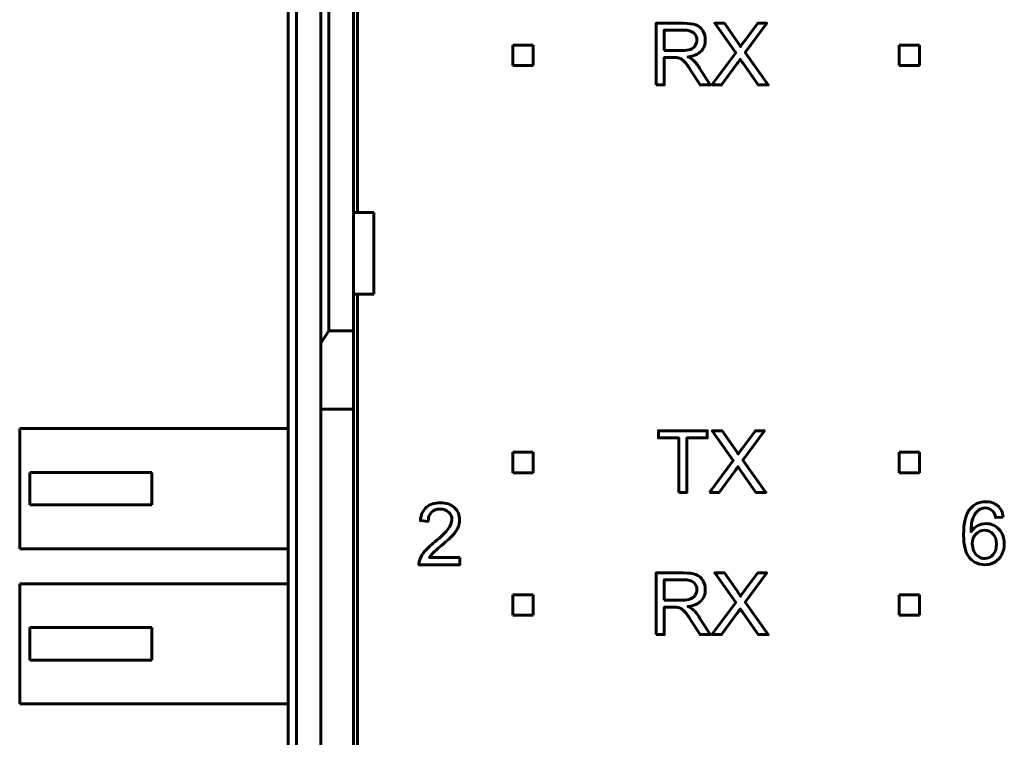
# Model space of a CAD drawing. Header units: millimetres. Extents: x -13 to 39, y -19 to 89.
# Tile 8 of 16: x -13 to 11, y 36 to 54. Entities that reach past the tile are written whole.
import ezdxf

# ---------------------------------------------------------------- set-up
doc = ezdxf.new("R2010")
doc.units = ezdxf.units.MM
doc.linetypes.add('K5LT_BASIC', pattern=[0])

msp = doc.modelspace()

# ---------------------------------------------------------------- linework, layer by layer
at = {"color": 150, "linetype": 'K5LT_BASIC', "lineweight": 60, "true_color": 0x0080ff}
for p, q in [((-4.561, 71.638), (-4.561, 49.238)), ((-5.261, 46.338), (-5.261, 66.558)), ((-4.661, 49.238), (-4.661, 66.558)), ((-5.461, 66.302), (-5.461, 46.03)), ((-6.261, 61.118), (-6.261, 8.557)), ((-6.061, 8.557), (-6.061, 61.118)), ((-0.747, 53.351), (-0.247, 53.351)), ((-0.747, 52.851), (-0.747, 53.351)), ((-0.247, 53.351), (-0.247, 52.851)), ((8.753, 53.351), (9.253, 53.351)), ((8.753, 52.851), (8.753, 53.351)), ((9.253, 53.351), (9.253, 52.851)), ((-0.247, 52.851), (-0.747, 52.851)), ((9.253, 52.851), (8.753, 52.851)), ((-4.661, 47.238), (-4.661, 49.238)), ((-4.161, 49.238), (-4.661, 49.238)), ((-4.161, 47.238), (-4.161, 49.238)), ((-4.661, 47.238), (-4.661, 46.338)), ((-4.661, 47.238), (-4.161, 47.238)), ((-4.561, 22.438), (-4.561, 47.238)), ((-5.461, 46.03), (-5.261, 46.338)), ((-5.261, 46.338), (-4.661, 46.338)), ((-4.661, 46.338), (-4.661, 44.413)), ((-5.461, 44.413), (-5.461, 46.03)), ((-5.461, 44.413), (-4.661, 44.413)), ((-5.461, 25.262), (-5.461, 44.413)), ((-4.661, 44.413), (-4.661, 25.262)), ((-6.261, 43.933), (-12.861, 43.933)), ((-12.861, 43.933), (-12.861, 40.983)), ((-0.747, 43.351), (-0.247, 43.351)), ((-0.747, 42.851), (-0.747, 43.351)), ((-0.247, 43.351), (-0.247, 42.851)), ((8.753, 43.351), (9.253, 43.351)), ((8.753, 42.851), (8.753, 43.351)), ((9.253, 43.351), (9.253, 42.851)), ((-12.611, 42.058), (-12.611, 42.858)), ((-9.611, 42.858), (-12.611, 42.858)), ((-9.611, 42.058), (-9.611, 42.858)), ((-0.247, 42.851), (-0.747, 42.851)), ((9.253, 42.851), (8.753, 42.851)), ((-12.611, 42.058), (-9.611, 42.058)), ((-12.861, 40.983), (-6.261, 40.983)), ((-6.261, 40.123), (-12.861, 40.123)), ((-12.861, 40.123), (-12.861, 37.173)), ((-0.747, 39.851), (-0.247, 39.851)), ((-0.747, 39.351), (-0.747, 39.851)), ((-0.247, 39.851), (-0.247, 39.351)), ((8.753, 39.851), (9.253, 39.851)), ((8.753, 39.351), (8.753, 39.851)), ((9.253, 39.851), (9.253, 39.351)), ((-0.247, 39.351), (-0.747, 39.351)), ((9.253, 39.351), (8.753, 39.351)), ((-9.611, 39.048), (-12.611, 39.048)), ((-12.611, 38.248), (-12.611, 39.048)), ((-9.611, 38.248), (-9.611, 39.048)), ((-12.611, 38.248), (-9.611, 38.248)), ((-12.861, 37.173), (-6.261, 37.173))]:
    msp.add_line(p, q, dxfattribs=at)
for points, knots in [([(2.776, 52.374), (2.776, 52.374), (2.776, 53.889), (2.776, 53.889), (3.448, 53.889), (3.448, 53.889), (3.583, 53.889), (3.686, 53.876), (3.756, 53.848), (3.826, 53.821), (3.882, 53.773), (3.966, 53.636), (3.987, 53.56), (3.987, 53.476), (3.987, 53.369), (3.952, 53.278), (3.883, 53.204), (3.813, 53.131), (3.706, 53.084), (3.561, 53.064), (3.614, 53.038), (3.654, 53.013), (3.682, 52.988), (3.74, 52.935), (3.796, 52.867), (3.847, 52.787), (3.847, 52.787), (4.11, 52.374), (4.11, 52.374), (3.859, 52.374), (3.859, 52.374), (3.659, 52.689), (3.659, 52.689), (3.6, 52.781), (3.552, 52.85), (3.514, 52.898), (3.476, 52.947), (3.442, 52.98), (3.412, 53), (3.383, 53.019), (3.352, 53.032), (3.321, 53.04), (3.298, 53.044), (3.261, 53.047), (3.21, 53.047), (3.21, 53.047), (2.977, 53.047), (2.977, 53.047), (2.977, 52.374), (2.977, 52.374), (2.776, 52.374), (2.776, 52.374)], [0, 0, 0, 0, 0.052632, 0.052632, 0.105263, 0.105263, 0.105263, 0.157895, 0.157895, 0.157895, 0.210526, 0.210526, 0.263158, 0.263158, 0.263158, 0.315789, 0.315789, 0.315789, 0.368421, 0.368421, 0.368421, 0.421053, 0.421053, 0.421053, 0.473684, 0.473684, 0.473684, 0.526316, 0.526316, 0.578947, 0.578947, 0.631579, 0.631579, 0.631579, 0.684211, 0.684211, 0.684211, 0.736842, 0.736842, 0.736842, 0.789474, 0.789474, 0.789474, 0.842105, 0.842105, 0.842105, 0.894737, 0.894737, 0.947368, 0.947368, 1, 1, 1, 1]), ([(2.977, 53.221), (2.977, 53.221), (3.408, 53.221), (3.408, 53.221), (3.5, 53.221), (3.571, 53.23), (3.622, 53.249), (3.674, 53.268), (3.713, 53.298), (3.739, 53.34), (3.766, 53.382), (3.78, 53.427), (3.78, 53.476), (3.78, 53.548), (3.754, 53.607), (3.702, 53.653), (3.65, 53.699), (3.568, 53.722), (3.457, 53.722), (3.457, 53.722), (2.977, 53.722), (2.977, 53.722), (2.977, 53.221), (2.977, 53.221)], [0, 0, 0, 0, 0.125, 0.125, 0.125, 0.25, 0.25, 0.25, 0.375, 0.375, 0.375, 0.5, 0.5, 0.5, 0.625, 0.625, 0.625, 0.75, 0.75, 0.75, 0.875, 0.875, 1, 1, 1, 1]), ([(4.147, 52.374), (4.147, 52.374), (4.733, 53.16), (4.733, 53.16), (4.217, 53.889), (4.217, 53.889), (4.456, 53.889), (4.456, 53.889), (4.732, 53.502), (4.732, 53.502), (4.789, 53.421), (4.829, 53.36), (4.852, 53.317), (4.886, 53.37), (4.927, 53.427), (4.973, 53.486), (4.973, 53.486), (5.275, 53.889), (5.275, 53.889), (5.495, 53.889), (5.495, 53.889), (4.969, 53.169), (4.969, 53.169), (5.535, 52.374), (5.535, 52.374), (5.289, 52.374), (5.289, 52.374), (4.907, 52.914), (4.907, 52.914), (4.885, 52.945), (4.864, 52.976), (4.844, 53.006), (4.811, 52.955), (4.787, 52.92), (4.772, 52.899), (4.772, 52.899), (4.388, 52.374), (4.388, 52.374), (4.147, 52.374), (4.147, 52.374)], [0, 0, 0, 0, 0.0625, 0.0625, 0.125, 0.125, 0.1875, 0.1875, 0.25, 0.25, 0.25, 0.3125, 0.3125, 0.3125, 0.375, 0.375, 0.375, 0.4375, 0.4375, 0.5, 0.5, 0.5625, 0.5625, 0.625, 0.625, 0.6875, 0.6875, 0.75, 0.75, 0.75, 0.8125, 0.8125, 0.8125, 0.875, 0.875, 0.875, 0.9375, 0.9375, 1, 1, 1, 1]), ([(3.334, 42.365), (3.334, 42.365), (3.334, 43.703), (3.334, 43.703), (2.835, 43.703), (2.835, 43.703), (2.835, 43.881), (2.835, 43.881), (4.035, 43.881), (4.035, 43.881), (4.035, 43.703), (4.035, 43.703), (3.535, 43.703), (3.535, 43.703), (3.535, 42.365), (3.535, 42.365), (3.334, 42.365), (3.334, 42.365)], [0, 0, 0, 0, 0.125, 0.125, 0.25, 0.25, 0.375, 0.375, 0.5, 0.5, 0.625, 0.625, 0.75, 0.75, 0.875, 0.875, 1, 1, 1, 1]), ([(4.088, 42.365), (4.088, 42.365), (4.674, 43.151), (4.674, 43.151), (4.158, 43.881), (4.158, 43.881), (4.397, 43.881), (4.397, 43.881), (4.673, 43.493), (4.673, 43.493), (4.731, 43.412), (4.771, 43.351), (4.794, 43.308), (4.828, 43.361), (4.868, 43.418), (4.914, 43.477), (4.914, 43.477), (5.217, 43.881), (5.217, 43.881), (5.437, 43.881), (5.437, 43.881), (4.91, 43.16), (4.91, 43.16), (5.477, 42.365), (5.477, 42.365), (5.231, 42.365), (5.231, 42.365), (4.848, 42.905), (4.848, 42.905), (4.826, 42.936), (4.806, 42.967), (4.786, 42.997), (4.752, 42.946), (4.728, 42.911), (4.713, 42.891), (4.713, 42.891), (4.329, 42.365), (4.329, 42.365), (4.088, 42.365), (4.088, 42.365)], [0, 0, 0, 0, 0.0625, 0.0625, 0.125, 0.125, 0.1875, 0.1875, 0.25, 0.25, 0.25, 0.3125, 0.3125, 0.3125, 0.375, 0.375, 0.375, 0.4375, 0.4375, 0.5, 0.5, 0.5625, 0.5625, 0.625, 0.625, 0.6875, 0.6875, 0.75, 0.75, 0.75, 0.8125, 0.8125, 0.8125, 0.875, 0.875, 0.875, 0.9375, 0.9375, 1, 1, 1, 1]), ([(-2.048, 40.768), (-2.048, 40.768), (-2.048, 40.59), (-2.048, 40.59), (-3.052, 40.59), (-3.052, 40.59), (-3.053, 40.635), (-3.046, 40.678), (-3.03, 40.72), (-3.004, 40.788), (-2.963, 40.855), (-2.849, 40.987), (-2.768, 41.063), (-2.662, 41.15), (-2.498, 41.285), (-2.387, 41.392), (-2.329, 41.471), (-2.27, 41.55), (-2.241, 41.625), (-2.241, 41.695), (-2.241, 41.769), (-2.267, 41.831), (-2.32, 41.882), (-2.373, 41.932), (-2.442, 41.958), (-2.527, 41.958), (-2.617, 41.958), (-2.689, 41.931), (-2.743, 41.877), (-2.797, 41.824), (-2.824, 41.75), (-2.825, 41.655), (-2.825, 41.655), (-3.016, 41.674), (-3.016, 41.674), (-3.003, 41.816), (-2.953, 41.925), (-2.868, 42), (-2.782, 42.075), (-2.667, 42.112), (-2.523, 42.112), (-2.378, 42.112), (-2.262, 42.072), (-2.178, 41.991), (-2.093, 41.91), (-2.05, 41.81), (-2.05, 41.691), (-2.05, 41.63), (-2.063, 41.571), (-2.088, 41.512), (-2.112, 41.453), (-2.154, 41.391), (-2.211, 41.326), (-2.269, 41.262), (-2.365, 41.173), (-2.498, 41.06), (-2.61, 40.966), (-2.682, 40.902), (-2.714, 40.869), (-2.745, 40.835), (-2.771, 40.802), (-2.792, 40.768), (-2.792, 40.768), (-2.048, 40.768), (-2.048, 40.768)], [0, 0, 0, 0, 0.045455, 0.045455, 0.090909, 0.090909, 0.090909, 0.136364, 0.136364, 0.136364, 0.181818, 0.181818, 0.227273, 0.227273, 0.227273, 0.272727, 0.272727, 0.272727, 0.318182, 0.318182, 0.318182, 0.363636, 0.363636, 0.363636, 0.409091, 0.409091, 0.409091, 0.454545, 0.454545, 0.454545, 0.5, 0.5, 0.5, 0.545455, 0.545455, 0.545455, 0.590909, 0.590909, 0.590909, 0.636364, 0.636364, 0.636364, 0.681818, 0.681818, 0.681818, 0.727273, 0.727273, 0.727273, 0.772727, 0.772727, 0.772727, 0.818182, 0.818182, 0.818182, 0.863636, 0.863636, 0.863636, 0.909091, 0.909091, 0.909091, 0.954545, 0.954545, 0.954545, 1, 1, 1, 1]), ([(11.309, 41.761), (11.309, 41.761), (11.124, 41.746), (11.124, 41.746), (11.108, 41.819), (11.084, 41.872), (11.054, 41.905), (11.003, 41.959), (10.941, 41.985), (10.867, 41.985), (10.807, 41.985), (10.754, 41.968), (10.708, 41.935), (10.65, 41.893), (10.604, 41.831), (10.57, 41.749), (10.536, 41.666), (10.518, 41.55), (10.517, 41.398), (10.562, 41.466), (10.617, 41.517), (10.682, 41.55), (10.747, 41.583), (10.814, 41.6), (10.886, 41.6), (11.01, 41.6), (11.116, 41.554), (11.203, 41.463), (11.29, 41.371), (11.334, 41.253), (11.334, 41.108), (11.334, 41.013), (11.314, 40.925), (11.273, 40.843), (11.231, 40.761), (11.175, 40.699), (11.103, 40.655), (11.032, 40.612), (10.95, 40.59), (10.859, 40.59), (10.704, 40.59), (10.578, 40.647), (10.48, 40.761), (10.382, 40.875), (10.333, 41.063), (10.333, 41.325), (10.333, 41.618), (10.387, 41.831), (10.495, 41.964), (10.59, 42.08), (10.717, 42.137), (10.878, 42.137), (10.997, 42.137), (11.095, 42.104), (11.248, 41.971), (11.293, 41.879), (11.309, 41.761)], [0, 0, 0, 0, 0.052632, 0.052632, 0.052632, 0.105263, 0.105263, 0.105263, 0.157895, 0.157895, 0.157895, 0.210526, 0.210526, 0.210526, 0.263158, 0.263158, 0.263158, 0.315789, 0.315789, 0.315789, 0.368421, 0.368421, 0.368421, 0.421053, 0.421053, 0.421053, 0.473684, 0.473684, 0.473684, 0.526316, 0.526316, 0.526316, 0.578947, 0.578947, 0.578947, 0.631579, 0.631579, 0.631579, 0.684211, 0.684211, 0.684211, 0.736842, 0.736842, 0.736842, 0.789474, 0.789474, 0.789474, 0.842105, 0.842105, 0.842105, 0.894737, 0.894737, 0.894737, 0.947368, 0.947368, 1, 1, 1, 1]), ([(10.547, 41.107), (10.547, 41.042), (10.56, 40.981), (10.587, 40.922), (10.615, 40.864), (10.653, 40.819), (10.701, 40.789), (10.75, 40.758), (10.801, 40.743), (10.856, 40.743), (10.935, 40.743), (11.003, 40.774), (11.115, 40.901), (11.143, 40.987), (11.143, 41.096), (11.143, 41.201), (11.116, 41.284), (11.005, 41.404), (10.934, 41.435), (10.849, 41.435), (10.765, 41.435), (10.693, 41.404), (10.634, 41.344), (10.576, 41.284), (10.547, 41.205), (10.547, 41.107)], [0, 0, 0, 0, 0.111111, 0.111111, 0.111111, 0.222222, 0.222222, 0.222222, 0.333333, 0.333333, 0.333333, 0.444444, 0.444444, 0.555556, 0.555556, 0.555556, 0.666667, 0.666667, 0.777778, 0.777778, 0.777778, 0.888889, 0.888889, 0.888889, 1, 1, 1, 1]), ([(2.776, 38.874), (2.776, 38.874), (2.776, 40.389), (2.776, 40.389), (3.448, 40.389), (3.448, 40.389), (3.583, 40.389), (3.686, 40.376), (3.756, 40.348), (3.826, 40.321), (3.882, 40.273), (3.966, 40.136), (3.987, 40.06), (3.987, 39.976), (3.987, 39.869), (3.952, 39.778), (3.883, 39.704), (3.813, 39.631), (3.706, 39.584), (3.561, 39.564), (3.614, 39.538), (3.654, 39.513), (3.682, 39.488), (3.74, 39.435), (3.796, 39.367), (3.847, 39.287), (3.847, 39.287), (4.11, 38.874), (4.11, 38.874), (3.859, 38.874), (3.859, 38.874), (3.659, 39.189), (3.659, 39.189), (3.6, 39.281), (3.552, 39.35), (3.514, 39.398), (3.476, 39.447), (3.442, 39.48), (3.412, 39.5), (3.383, 39.519), (3.352, 39.532), (3.321, 39.54), (3.298, 39.544), (3.261, 39.547), (3.21, 39.547), (3.21, 39.547), (2.977, 39.547), (2.977, 39.547), (2.977, 38.874), (2.977, 38.874), (2.776, 38.874), (2.776, 38.874)], [0, 0, 0, 0, 0.052632, 0.052632, 0.105263, 0.105263, 0.105263, 0.157895, 0.157895, 0.157895, 0.210526, 0.210526, 0.263158, 0.263158, 0.263158, 0.315789, 0.315789, 0.315789, 0.368421, 0.368421, 0.368421, 0.421053, 0.421053, 0.421053, 0.473684, 0.473684, 0.473684, 0.526316, 0.526316, 0.578947, 0.578947, 0.631579, 0.631579, 0.631579, 0.684211, 0.684211, 0.684211, 0.736842, 0.736842, 0.736842, 0.789474, 0.789474, 0.789474, 0.842105, 0.842105, 0.842105, 0.894737, 0.894737, 0.947368, 0.947368, 1, 1, 1, 1]), ([(2.977, 39.721), (2.977, 39.721), (3.408, 39.721), (3.408, 39.721), (3.5, 39.721), (3.571, 39.73), (3.622, 39.749), (3.674, 39.768), (3.713, 39.798), (3.739, 39.84), (3.766, 39.882), (3.78, 39.927), (3.78, 39.976), (3.78, 40.048), (3.754, 40.107), (3.702, 40.153), (3.65, 40.199), (3.568, 40.222), (3.457, 40.222), (3.457, 40.222), (2.977, 40.222), (2.977, 40.222), (2.977, 39.721), (2.977, 39.721)], [0, 0, 0, 0, 0.125, 0.125, 0.125, 0.25, 0.25, 0.25, 0.375, 0.375, 0.375, 0.5, 0.5, 0.5, 0.625, 0.625, 0.625, 0.75, 0.75, 0.75, 0.875, 0.875, 1, 1, 1, 1]), ([(4.147, 38.874), (4.147, 38.874), (4.733, 39.66), (4.733, 39.66), (4.217, 40.389), (4.217, 40.389), (4.456, 40.389), (4.456, 40.389), (4.732, 40.002), (4.732, 40.002), (4.789, 39.921), (4.829, 39.86), (4.852, 39.817), (4.886, 39.87), (4.927, 39.927), (4.973, 39.986), (4.973, 39.986), (5.275, 40.389), (5.275, 40.389), (5.495, 40.389), (5.495, 40.389), (4.969, 39.669), (4.969, 39.669), (5.535, 38.874), (5.535, 38.874), (5.289, 38.874), (5.289, 38.874), (4.907, 39.414), (4.907, 39.414), (4.885, 39.445), (4.864, 39.476), (4.844, 39.506), (4.811, 39.455), (4.787, 39.42), (4.772, 39.399), (4.772, 39.399), (4.388, 38.874), (4.388, 38.874), (4.147, 38.874), (4.147, 38.874)], [0, 0, 0, 0, 0.0625, 0.0625, 0.125, 0.125, 0.1875, 0.1875, 0.25, 0.25, 0.25, 0.3125, 0.3125, 0.3125, 0.375, 0.375, 0.375, 0.4375, 0.4375, 0.5, 0.5, 0.5625, 0.5625, 0.625, 0.625, 0.6875, 0.6875, 0.75, 0.75, 0.75, 0.8125, 0.8125, 0.8125, 0.875, 0.875, 0.875, 0.9375, 0.9375, 1, 1, 1, 1])]:
    msp.add_open_spline(points, degree=3, knots=knots, dxfattribs=at)

doc.saveas('drawing.dxf')
